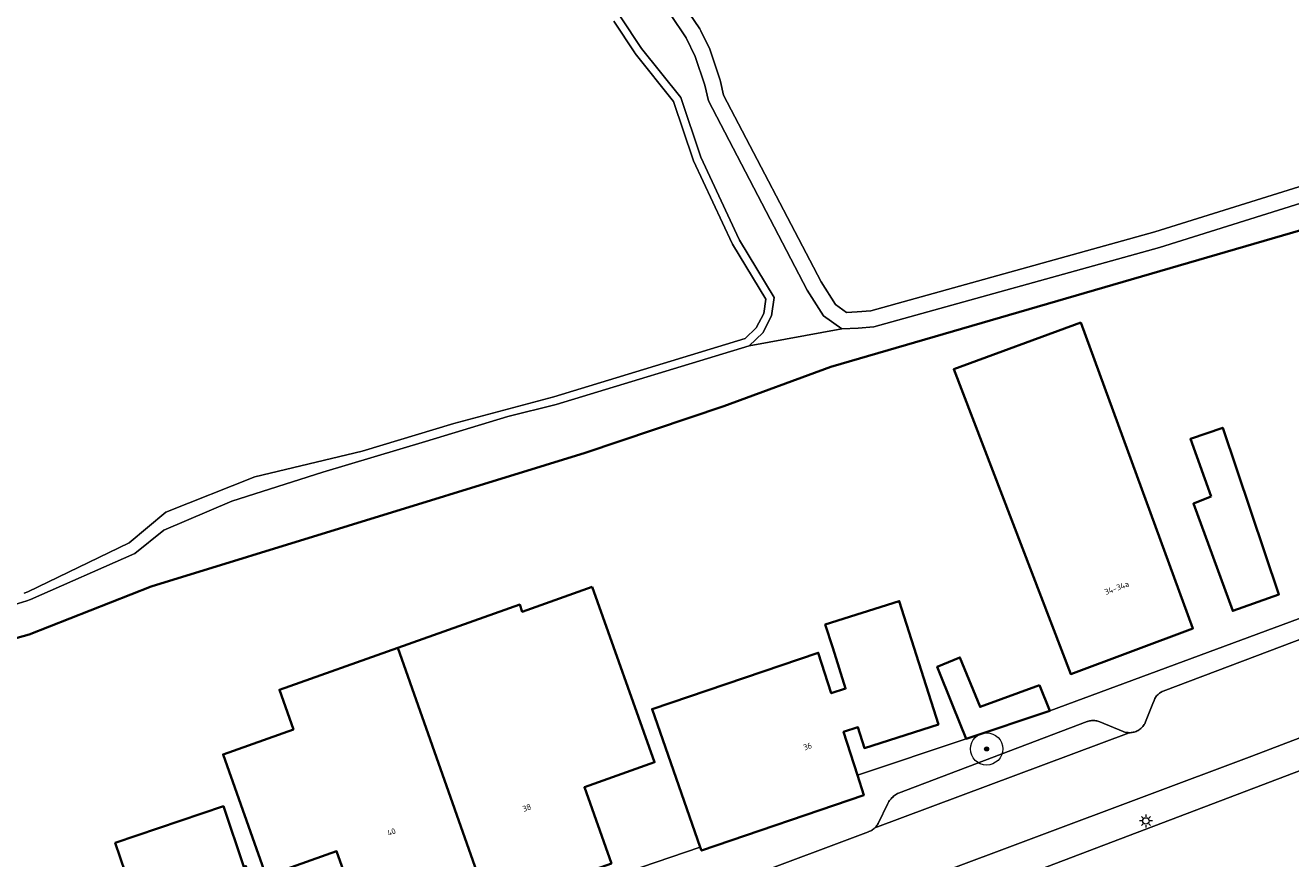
# Model space of a CAD drawing. Header units: metres. Extents: x 131489 to 134032, y 502353 to 503606.
# Tile 64 of 90: x 133030 to 133108, y 503104 to 503155. Entities that reach past the tile are written whole.
import ezdxf
from ezdxf.enums import TextEntityAlignment as Align

# ---------------------------------------------------------------- set-up
doc = ezdxf.new("R2010")
doc.units = ezdxf.units.M
for name, color, linetype, lineweight in [('B-WE-GK-BESCHOEIING-G', 130, 'GK-BESCHOEIING', 35), ('B-WE-GR-BOOM-S', 92, 'Continuous', 25), ('B-WE-GR-GRAS-GV', 60, 'Continuous', 13), ('B-WE-KL-ET_LS_OV_LICHTMAST-S', 190, 'Continuous', 25), ('B-WE-OG-BEBOUWING-GV', 7, 'Continuous', 35), ('B-WE-OG-BEBOUWING-T18', 1, 'Continuous', 18), ('B-WE-OG-TERREIN_ERF-GV', 7, 'Continuous', 18), ('B-WE-OG-WATER_SLOOT-GV', 120, 'Continuous', 18), ('B-WE-VH-VERHARDING_STRAATBAKSTEEN-GV', 252, 'Continuous', 18), ('B-WE-VH-VERHARDING_TEGEL-GV', 252, 'Continuous', 18)]:
    doc.layers.add(name, color=color, linetype=linetype, lineweight=lineweight)
doc.styles.add('NLCS-ISO-M200-T18', font='NLCS-ISO.ttf', dxfattribs={"height": 0.36})
doc.linetypes.add('GK-BESCHOEIING', pattern='A,30,-5,[1,NLCS.SHX,S=1,R=0,X=0,Y=0],-5', length=40)

# ---------------------------------------------------------------- blocks, each defined once
blk = doc.blocks.new('SKL-ET_OV_LICHTMAST-SO')
at = {"color": 0, "linetype": 'ByBlock', "lineweight": 18}
for points in [[(-1.25, 0), (-2, 0)], [(-1.41, 1.41), (-0.88, 0.88)], [(0, 2), (0, 1.25)], [(0.88, 0.88), (1.41, 1.41)], [(2, 0), (1.25, 0)], [(-1.41, -1.41), (-0.88, -0.88)], [(0, -1.25), (0, -2)], [(0.88, -0.88), (1.41, -1.41)]]:
    blk.add_lwpolyline(points, dxfattribs=at)
blk.add_circle((0, 0), 1, dxfattribs=at)
blk = doc.blocks.new('SGR-BOOM_01-SO')
at = {"linetype": 'ByBlock', "lineweight": 18}
h = blk.add_hatch(color=0, dxfattribs=at)
h.dxf.hatch_style = 1
edge = h.paths.add_edge_path()
edge.add_arc((0, 0), 0.25, 0, 360)
at = {"color": 0, "linetype": 'ByBlock', "lineweight": 18}
for radius in [2, 0.25]:
    blk.add_circle((0, 0), radius, dxfattribs=at)

msp = doc.modelspace()

# ---------------------------------------------------------------- linework, layer by layer
at = {"layer": 'B-WE-GK-BESCHOEIING-G', "flags": 128}
for points in [[(133127.16, 503148.018), (133079.971, 503134.302)], [(133079.971, 503134.302), (133073.35, 503131.863)], [(133073.35, 503131.863), (133064.765, 503128.964)], [(133064.765, 503128.964), (133062.274, 503128.203), (133037.88, 503120.692)], [(133037.88, 503120.692), (133030.333, 503117.722)], [(133030.333, 503117.722), (133025.206, 503116.308)]]:
    msp.add_lwpolyline(points, dxfattribs=at)
at = {"layer": 'B-WE-GR-GRAS-GV', "flags": 128}
for points in [[(133069.92, 503158.077), (133071.848, 503155.207), (133071.915, 503155.091), (133072.474, 503153.956), (133072.528, 503153.824), (133073.11, 503152.042), (133073.133, 503151.958), (133073.331, 503151.102), (133079.363, 503139.55), (133080.26, 503138.147), (133080.945, 503137.661), (133081.594, 503137.694), (133082.455, 503137.764), (133100.035, 503142.649), (133118.575, 503148.455), (133118.59, 503148.46), (133154.528, 503159.121)], [(133030.03, 503120.295), (133030.257, 503120.375), (133036.524, 503123.4), (133038.788, 503125.307), (133044.311, 503127.492), (133050.946, 503129.082), (133056.627, 503130.79), (133062.819, 503132.436), (133074.659, 503136.039), (133075.353, 503136.709), (133075.812, 503137.598), (133075.946, 503138.49), (133073.881, 503141.879), (133073.855, 503141.928), (133071.471, 503147.056), (133071.45, 503147.108), (133070.236, 503150.722), (133067.858, 503153.687), (133067.832, 503153.723), (133066.526, 503155.683)]]:
    msp.add_lwpolyline(points, dxfattribs=at)
at = {"layer": 'B-WE-OG-BEBOUWING-GV', "flags": 128}
for points in [[(133095.455, 503137.037), (133087.576, 503134.144), (133094.818, 503115.277), (133102.384, 503118.102)], [(133103.517, 503126.271), (133102.413, 503125.83), (133104.85, 503119.186), (133107.706, 503120.205), (133104.234, 503130.526), (133102.231, 503129.833)], [(133065.192, 503120.68), (133060.866, 503119.14), (133060.711, 503119.579), (133053.168, 503116.908), (133058.824, 503100.876), (133066.386, 503103.554), (133064.708, 503108.272), (133069.057, 503109.824)], [(133081.61, 503109.025), (133080.755, 503111.705), (133081.643, 503111.988), (133082.051, 503110.701), (133086.625, 503112.157), (133084.203, 503119.792), (133079.628, 503118.34), (133080.084, 503116.901), (133080.886, 503114.375), (133079.994, 503114.091), (133079.194, 503116.599), (133068.9, 503113.109), (133071.885, 503104.573), (133071.964, 503104.348), (133082.007, 503107.78)], [(133053.168, 503116.908), (133045.827, 503114.308), (133046.696, 503111.854), (133042.342, 503110.308), (133045.017, 503102.773), (133049.37, 503104.308), (133051.502, 503098.283), (133058.824, 503100.876)], [(133092.897, 503114.6), (133089.205, 503113.24), (133087.958, 503116.31), (133086.556, 503115.736), (133087.53, 503113.31), (133088.347, 503111.276), (133093.52, 503113.004)], [(133043.629, 503103.343), (133042.359, 503107.094), (133035.662, 503104.828), (133036.89, 503101.2), (133037.089, 503100.611), (133039.763, 503092.711), (133039.796, 503092.631), (133043.925, 503094.334), (133043.729, 503094.899), (133046.43, 503095.956), (133043.753, 503103.388)]]:
    msp.add_lwpolyline(points, close=True, dxfattribs=at)
at = {"layer": 'B-WE-OG-TERREIN_ERF-GV', "flags": 128}
for points in [[(133231.525, 503155.784), (133225.771, 503153.631), (133221.172, 503151.955), (133209.388, 503147.552), (133208.939, 503148.672), (133208.923, 503148.712), (133207.034, 503148.023), (133206.629, 503147.875), (133204.146, 503146.97), (133195.07, 503143.569), (133194.914, 503143.948), (133193.511, 503143.4), (133193.106, 503143.242), (133193.235, 503142.873), (133193.715, 503141.498), (133176.935, 503135.047), (133141.951, 503121.808), (133091.279, 503102.556), (133089.648, 503101.936), (133067.646, 503093.682), (133060.453, 503091.044), (133000, 503069.13)], [(133127.16, 503148.018), (133079.971, 503134.302), (133073.35, 503131.863), (133064.765, 503128.964), (133062.274, 503128.203), (133037.88, 503120.692), (133030.333, 503117.722), (133025.206, 503116.308)], [(133062.852, 503101.496), (133071.885, 503104.573), (133068.9, 503113.109), (133079.194, 503116.599), (133079.994, 503114.091), (133080.886, 503114.375), (133080.084, 503116.901), (133079.628, 503118.34), (133084.203, 503119.792), (133086.625, 503112.157), (133082.051, 503110.701), (133081.643, 503111.988), (133080.755, 503111.705), (133081.61, 503109.025), (133088.347, 503111.276), (133087.53, 503113.31), (133086.556, 503115.736), (133087.958, 503116.31), (133089.205, 503113.24), (133092.897, 503114.6), (133093.52, 503113.004), (133115.667, 503121.186)], [(133036.89, 503101.2), (133035.662, 503104.828), (133042.359, 503107.094), (133043.629, 503103.343)]]:
    msp.add_lwpolyline(points, dxfattribs=at)
for points in [[(133102.384, 503118.102), (133094.818, 503115.277), (133087.576, 503134.144), (133095.455, 503137.037)], [(133107.706, 503120.205), (133104.85, 503119.186), (133102.413, 503125.83), (133103.517, 503126.271), (133102.231, 503129.833), (133104.234, 503130.526)], [(133066.386, 503103.554), (133058.824, 503100.876), (133051.502, 503098.283), (133049.37, 503104.308), (133045.017, 503102.773), (133042.342, 503110.308), (133046.696, 503111.854), (133045.827, 503114.308), (133053.168, 503116.908), (133060.711, 503119.579), (133060.866, 503119.14), (133065.192, 503120.68), (133069.057, 503109.824), (133064.708, 503108.272)]]:
    msp.add_lwpolyline(points, close=True, dxfattribs=at)
at = {"layer": 'B-WE-OG-WATER_SLOOT-GV', "flags": 128}
for points in [[(133154.528, 503159.121), (133118.59, 503148.46), (133118.575, 503148.455), (133100.035, 503142.649), (133082.455, 503137.764), (133081.594, 503137.694), (133080.945, 503137.661), (133080.26, 503138.147), (133079.363, 503139.55), (133073.331, 503151.102), (133073.133, 503151.958), (133073.11, 503152.042), (133072.528, 503153.824), (133072.474, 503153.956), (133071.915, 503155.091), (133071.848, 503155.207), (133069.92, 503158.077)], [(133154.818, 503158.164), (133118.874, 503147.501), (133100.318, 503141.69), (133082.631, 503136.775), (133081.66, 503136.696), (133080.649, 503136.645), (133074.92, 503135.596), (133062.965, 503131.958), (133059.964, 503131.227), (133054.879, 503129.678), (133048.522, 503127.771), (133042.881, 503125.983), (133038.669, 503124.195), (133036.881, 503122.745), (133030.423, 503119.903), (133030.187, 503119.82), (133027.749, 503119.069)], [(133069.062, 503157.56), (133071.018, 503154.649), (133071.577, 503153.514), (133072.159, 503151.732), (133072.386, 503150.752), (133078.497, 503139.048), (133079.522, 503137.444), (133080.649, 503136.645), (133081.66, 503136.696), (133082.631, 503136.775), (133100.318, 503141.69), (133118.874, 503147.501), (133154.818, 503158.164)], [(133066.942, 503155.96), (133068.248, 503154), (133070.682, 503150.965), (133071.924, 503147.267), (133074.288, 503142.172), (133074.308, 503142.139), (133076.468, 503138.595), (133076.294, 503137.442), (133075.759, 503136.406), (133074.92, 503135.596), (133080.649, 503136.645), (133079.522, 503137.444), (133078.497, 503139.048), (133072.386, 503150.752), (133072.159, 503151.732), (133071.577, 503153.514), (133071.018, 503154.649), (133069.062, 503157.56)], [(133025.206, 503116.308), (133030.333, 503117.722), (133037.88, 503120.692), (133062.274, 503128.203), (133064.765, 503128.964), (133073.35, 503131.863), (133079.971, 503134.302), (133127.16, 503148.018), (133134.311, 503150.038), (133139.676, 503151.553), (133149.546, 503154.54), (133156.076, 503156.517)], [(133027.749, 503119.069), (133030.187, 503119.82), (133030.423, 503119.903), (133036.881, 503122.745), (133038.669, 503124.195), (133042.881, 503125.983), (133048.522, 503127.771), (133054.879, 503129.678), (133059.964, 503131.227), (133062.965, 503131.958), (133074.92, 503135.596), (133075.759, 503136.406), (133076.294, 503137.442), (133076.468, 503138.595), (133074.308, 503142.139), (133074.288, 503142.172), (133071.924, 503147.267), (133070.682, 503150.965), (133068.248, 503154), (133066.942, 503155.96)], [(133066.526, 503155.683), (133067.832, 503153.723), (133067.858, 503153.687), (133070.236, 503150.722), (133071.45, 503147.108), (133071.471, 503147.056), (133073.855, 503141.928), (133073.881, 503141.879), (133075.946, 503138.49), (133075.812, 503137.598), (133075.353, 503136.709), (133074.659, 503136.039), (133062.819, 503132.436), (133056.627, 503130.79), (133050.946, 503129.082), (133044.311, 503127.492), (133038.788, 503125.307), (133036.524, 503123.4), (133030.257, 503120.375), (133030.03, 503120.295)]]:
    msp.add_lwpolyline(points, dxfattribs=at)
at = {"layer": 'B-WE-VH-VERHARDING_STRAATBAKSTEEN-GV', "flags": 128}
for points in [[(133230.647, 503158.085), (133222.177, 503154.854), (133211.262, 503150.693), (133208.874, 503151.193), (133192.551, 503145.141), (133191.188, 503142.76), (133174.312, 503136.17), (133162.5, 503131.754), (133141.197, 503123.617), (133123.707, 503116.936), (133106.042, 503110.188), (133086.037, 503102.712), (133068.918, 503096.314), (133065.442, 503095.032), (133050.251, 503089.427), (133030.929, 503082.436), (133012.233, 503075.671)], [(133000, 503069.13), (133060.453, 503091.044), (133067.646, 503093.682), (133089.648, 503101.936), (133091.279, 503102.556), (133141.951, 503121.808), (133176.935, 503135.047), (133193.715, 503141.498), (133193.235, 503142.873), (133193.106, 503143.242), (133193.511, 503143.4), (133194.914, 503143.948), (133195.07, 503143.569), (133204.146, 503146.97), (133206.629, 503147.875), (133207.034, 503148.023), (133208.923, 503148.712), (133208.939, 503148.672), (133209.388, 503147.552), (133221.172, 503151.955), (133225.771, 503153.631), (133231.525, 503155.784)], [(133139.673, 503129.022), (133100.545, 503114.22), (133100.487, 503114.194), (133100.43, 503114.165), (133100.375, 503114.132), (133100.323, 503114.096), (133100.273, 503114.057), (133100.225, 503114.015), (133100.18, 503113.969), (133100.138, 503113.921), (133100.099, 503113.871), (133100.064, 503113.818), (133100.032, 503113.763), (133100.003, 503113.706), (133099.978, 503113.647), (133099.957, 503113.587), (133099.946, 503113.552), (133099.456, 503112.322), (133099.43, 503112.262), (133099.4, 503112.204), (133099.367, 503112.147), (133099.33, 503112.093), (133099.291, 503112.041), (133099.248, 503111.992), (133099.202, 503111.945), (133099.153, 503111.902), (133099.102, 503111.861), (133099.048, 503111.823), (133098.993, 503111.789), (133098.935, 503111.759), (133098.875, 503111.732), (133098.814, 503111.708), (133098.752, 503111.689), (133098.688, 503111.673), (133098.624, 503111.661), (133098.559, 503111.653), (133098.494, 503111.649), (133098.437, 503111.649), (133082.693, 503105.754), (133082.647, 503105.712), (133082.599, 503105.673), (133082.548, 503105.637), (133082.495, 503105.604), (133082.44, 503105.575), (133082.384, 503105.549), (133082.325, 503105.527), (133082.307, 503105.521), (133074.813, 503102.713)], [(133086.037, 503102.712), (133106.042, 503110.188), (133123.707, 503116.936)]]:
    msp.add_lwpolyline(points, dxfattribs=at)
msp.add_lwpolyline([(133082.693, 503105.754), (133098.437, 503111.649), (133098.372, 503111.653), (133098.306, 503111.66), (133098.242, 503111.671), (133098.178, 503111.687), (133098.115, 503111.706), (133098.059, 503111.727), (133096.629, 503112.319), (133096.567, 503112.342), (133096.504, 503112.362), (133096.44, 503112.377), (133096.375, 503112.389), (133096.31, 503112.397), (133096.244, 503112.401), (133096.178, 503112.401), (133096.112, 503112.396), (133096.046, 503112.388), (133095.982, 503112.376), (133095.918, 503112.36), (133095.855, 503112.34), (133095.84, 503112.335), (133084.164, 503107.913), (133084.098, 503107.88), (133084.033, 503107.844), (133083.97, 503107.805), (133083.91, 503107.762), (133083.852, 503107.716), (133083.797, 503107.667), (133083.744, 503107.615), (133083.694, 503107.56), (133083.648, 503107.503), (133083.604, 503107.443), (133083.564, 503107.381), (133083.527, 503107.317), (133083.505, 503107.274), (133082.893, 503106.028), (133082.864, 503105.974), (133082.832, 503105.922), (133082.818, 503105.901), (133082.782, 503105.851), (133082.742, 503105.804), (133082.699, 503105.76)], close=True, dxfattribs=at)
at = {"layer": 'B-WE-VH-VERHARDING_TEGEL-GV', "flags": 128}
for points in [[(133074.813, 503102.713), (133082.307, 503105.521), (133082.325, 503105.527), (133082.384, 503105.549), (133082.44, 503105.575), (133082.495, 503105.604), (133082.548, 503105.637), (133082.599, 503105.673), (133082.647, 503105.712), (133082.693, 503105.754), (133082.699, 503105.76), (133082.742, 503105.804), (133082.782, 503105.851), (133082.818, 503105.901), (133082.832, 503105.922), (133082.864, 503105.974), (133082.893, 503106.028), (133083.505, 503107.274), (133083.527, 503107.317), (133083.564, 503107.381), (133083.604, 503107.443), (133083.648, 503107.503), (133083.694, 503107.56), (133083.744, 503107.615), (133083.797, 503107.667), (133083.852, 503107.716), (133083.91, 503107.762), (133083.97, 503107.805), (133084.033, 503107.844), (133084.098, 503107.88), (133084.164, 503107.913), (133095.84, 503112.335), (133095.855, 503112.34), (133095.918, 503112.36), (133095.982, 503112.376), (133096.046, 503112.388), (133096.112, 503112.396), (133096.178, 503112.401), (133096.244, 503112.401), (133096.31, 503112.397), (133096.375, 503112.389), (133096.44, 503112.377), (133096.504, 503112.362), (133096.567, 503112.342), (133096.629, 503112.319), (133098.059, 503111.727), (133098.115, 503111.706), (133098.178, 503111.687), (133098.242, 503111.671), (133098.306, 503111.66), (133098.372, 503111.653), (133098.437, 503111.649), (133098.494, 503111.649), (133098.559, 503111.653), (133098.624, 503111.661), (133098.688, 503111.673), (133098.752, 503111.689), (133098.814, 503111.708), (133098.875, 503111.732), (133098.935, 503111.759), (133098.993, 503111.789), (133099.048, 503111.823), (133099.102, 503111.861), (133099.153, 503111.902), (133099.202, 503111.945), (133099.248, 503111.992), (133099.291, 503112.041), (133099.33, 503112.093), (133099.367, 503112.147), (133099.4, 503112.204), (133099.43, 503112.262), (133099.456, 503112.322), (133099.946, 503113.552), (133099.957, 503113.587), (133099.978, 503113.647), (133100.003, 503113.706), (133100.032, 503113.763), (133100.064, 503113.818), (133100.099, 503113.871), (133100.138, 503113.921), (133100.18, 503113.969), (133100.225, 503114.015), (133100.273, 503114.057), (133100.323, 503114.096), (133100.375, 503114.132), (133100.43, 503114.165), (133100.487, 503114.194), (133100.545, 503114.22), (133139.673, 503129.022)], [(133115.667, 503121.186), (133093.52, 503113.004), (133088.347, 503111.276), (133081.61, 503109.025), (133082.007, 503107.78), (133071.964, 503104.348), (133071.885, 503104.573), (133062.852, 503101.496)]]:
    msp.add_lwpolyline(points, dxfattribs=at)

# ---------------------------------------------------------------- block references
at = {"layer": 'B-WE-GR-BOOM-S', "xscale": 0.5, "yscale": 0.5, "zscale": 0.5}
msp.add_blockref('SGR-BOOM_01-SO', (133089.613, 503110.645), dxfattribs=at)
at = {"layer": 'B-WE-KL-ET_LS_OV_LICHTMAST-S', "xscale": 0.2, "yscale": 0.2, "zscale": 0.2}
msp.add_blockref('SKL-ET_OV_LICHTMAST-SO', (133099.475, 503106.186), dxfattribs=at)

# ---------------------------------------------------------------- texts
at = {"layer": 'B-WE-OG-BEBOUWING-T18', "style": 'NLCS-ISO-M200-T18'}
for s, rotation, p in [('34-34a', 20.5, (133097.669, 503120.611)), ('36', 19.3, (133078.528, 503110.801)), ('38', 19.6, (133061.145, 503107.001)), ('40', 19.4, (133052.761, 503105.504))]:
    msp.add_text(s, height=0.36, rotation=rotation, dxfattribs=at).set_placement(p, align=Align.MIDDLE)

doc.saveas('drawing.dxf')
